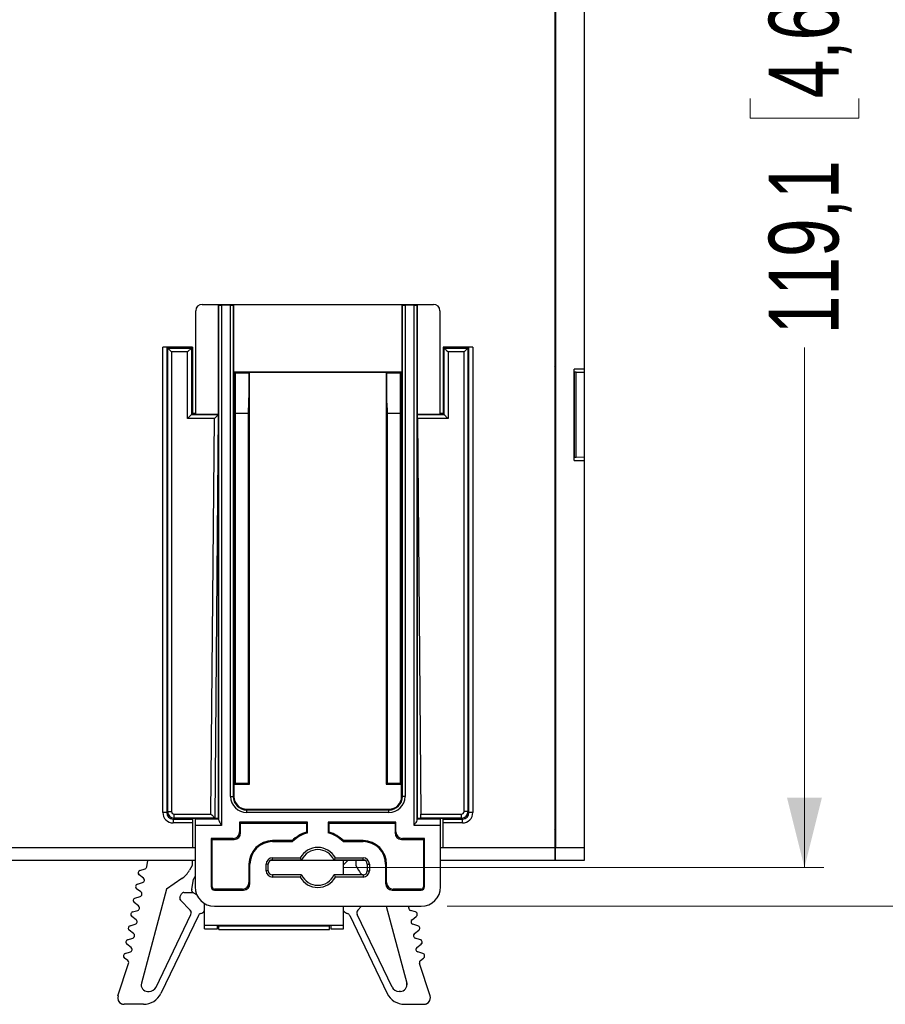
# Model space of a CAD drawing. Header units: millimetres. Extents: x 0 to 840, y 0 to 594.
# Tile 74 of 77: x 701 to 768, y 257 to 333. Entities that reach past the tile are written whole.
import ezdxf

# ---------------------------------------------------------------- set-up
doc = ezdxf.new("R2010")
doc.units = ezdxf.units.MM
doc.header["$LTSCALE"] = 2
doc.linetypes.add('SLD-Solid', pattern=[0])
doc.styles.add('SLDTEXTSTYLE2', font='ARIALN.TTF', dxfattribs={"width": 0.87})
doc.dimstyles.new('SLDDIMSTYLE0', dxfattribs={"dimtxt": 5.4, "dimasz": 5.4, "dimexe": 0, "dimexo": 0.0625, "dimgap": 1.35, "dimtad": 0, "dimdec": 1, "dimrnd": 1e-09, "dimzin": 12, "dimdsep": 46, "dimtxsty": 'SLDTEXTSTYLE2', "dimsah": 1, "dimcen": 0.09, "dimadec": 0, "dimazin": 3, "dimtfac": 1, "dimtdec": 3, "dimtofl": 0, "dimtmove": 0, "dimatfit": 3, "dimfxl": 1, "dimfrac": 2, "dimtolj": 1, "dimtzin": 12, "dimarcsym": 0})

# ---------------------------------------------------------------- blocks, each defined once
blk = doc.blocks.new('_D_12')
at = {"color": 1, "linetype": 'SLD-Solid', "lineweight": 18}
for p, q in [((734.301, 386.238), (763.457, 386.238)), ((761.957, 386.238), (761.957, 345.975)), ((757.757, 341.918), (757.757, 343.44)), ((757.757, 343.44), (766.157, 343.44)), ((766.157, 343.44), (766.157, 341.918)), ((757.757, 326.693), (757.757, 325.171)), ((766.157, 325.171), (766.157, 326.693)), ((757.757, 325.171), (766.157, 325.171)), ((761.957, 267.148), (761.957, 307.411)), ((726.301, 267.148), (763.457, 267.148))]:
    blk.add_line(p, q, dxfattribs=at)
for points in [[(761.957, 386.238), (760.607, 380.838), (763.307, 380.838)], [(761.957, 267.148), (763.307, 272.548), (760.607, 272.548)]]:
    blk.add_solid(points, dxfattribs=at)
at = {"color": 1, "linetype": 'SLD-Solid', "lineweight": 18, "char_height": 5.4, "attachment_point": 1, "rotation": 90, "style": 'SLDTEXTSTYLE2'}
for s, insert in [('4,689', (759.196, 326.693)), ('119,1', (759.196, 308.425))]:
    blk.add_mtext(s, dxfattribs=dict(at, insert=insert))
blk = doc.blocks.new('_D_13')
at = {"color": 1, "linetype": 'SLD-Solid', "lineweight": 18}
for p, q in [((734.301, 386.238), (779.614, 386.238)), ((778.114, 386.238), (778.114, 344.475)), ((773.914, 340.418), (773.914, 341.94)), ((773.914, 341.94), (782.314, 341.94)), ((782.314, 341.94), (782.314, 340.418)), ((773.914, 325.193), (773.914, 323.671)), ((782.314, 323.671), (782.314, 325.193)), ((773.914, 323.671), (782.314, 323.671)), ((778.114, 264.148), (778.114, 305.911)), ((734.301, 264.148), (779.614, 264.148))]:
    blk.add_line(p, q, dxfattribs=at)
for points in [[(778.114, 386.238), (776.764, 380.838), (779.464, 380.838)], [(778.114, 264.148), (779.464, 269.548), (776.764, 269.548)]]:
    blk.add_solid(points, dxfattribs=at)
at = {"color": 1, "linetype": 'SLD-Solid', "lineweight": 18, "char_height": 5.4, "attachment_point": 1, "rotation": 90, "style": 'SLDTEXTSTYLE2'}
for s, insert in [('4,807', (775.353, 325.193)), ('122,1', (775.353, 306.925))]:
    blk.add_mtext(s, dxfattribs=dict(at, insert=insert))

msp = doc.modelspace()

# ---------------------------------------------------------------- linework, layer by layer
at = {"color": 7, "linetype": 'SLD-Solid', "lineweight": 25}
for p, q in [((742.651, 381.693), (742.651, 268.693)), ((742.7, 381.693), (742.7, 268.693)), ((744.9, 344.654), (744.9, 305.732)), ((742.651, 330.193), (742.697, 330.193)), ((742.697, 330.343), (742.693, 330.343)), ((742.693, 330.343), (742.693, 330.193)), ((742.697, 320.043), (742.697, 330.343)), ((744.9, 329.782), (744.901, 329.781)), ((744.901, 329.781), (744.901, 320.605)), ((742.651, 320.193), (742.697, 320.193)), ((742.693, 320.193), (742.693, 320.043)), ((744.901, 320.605), (744.9, 320.604)), ((742.693, 320.043), (742.697, 320.043)), ((715.353, 310.746), (716.601, 310.746)), ((716.601, 310.746), (716.648, 310.683)), ((716.601, 310.746), (717.801, 310.746)), ((716.601, 310.746), (716.601, 270.948)), ((716.648, 270.805), (716.648, 310.683)), ((716.848, 310.676), (716.848, 270.409)), ((717.554, 310.676), (716.848, 310.676)), ((717.554, 272.648), (717.554, 310.676)), ((717.801, 310.746), (717.754, 310.683)), ((717.754, 310.683), (717.754, 272.648)), ((717.801, 305.498), (717.801, 310.746)), ((717.801, 310.746), (730.801, 310.746)), ((730.848, 310.683), (730.801, 310.746)), ((730.801, 310.746), (732.001, 310.746)), ((730.801, 310.746), (730.801, 305.498)), ((730.848, 272.648), (730.848, 310.683)), ((731.048, 310.676), (731.048, 272.648)), ((731.754, 310.676), (731.048, 310.676)), ((731.754, 270.409), (731.754, 310.676)), ((732.001, 310.746), (731.954, 310.683)), ((731.954, 310.683), (731.954, 270.805)), ((732.001, 310.746), (732.001, 270.948)), ((732.001, 310.746), (733.249, 310.746)), ((714.854, 302.241), (714.854, 310.246)), ((733.749, 310.246), (733.749, 302.241)), ((714.601, 307.443), (712.306, 307.443)), ((712.306, 271.398), (712.306, 307.443)), ((712.606, 307.438), (712.683, 307.361)), ((712.606, 307.438), (712.606, 271.398)), ((712.683, 271.475), (712.683, 307.361)), ((712.683, 307.361), (712.983, 307.061)), ((712.683, 307.361), (714.519, 307.361)), ((714.219, 307.061), (714.519, 307.361)), ((714.519, 307.361), (714.601, 307.443)), ((714.519, 307.361), (714.519, 302.211)), ((714.601, 307.443), (714.601, 302.293)), ((734.001, 307.443), (734.001, 302.293)), ((734.001, 307.443), (734.083, 307.361)), ((736.296, 307.443), (734.001, 307.443)), ((734.083, 307.361), (735.919, 307.361)), ((734.083, 302.211), (734.083, 307.361)), ((735.919, 307.361), (735.996, 307.438)), ((735.919, 307.361), (735.919, 271.475)), ((735.996, 271.398), (735.996, 307.438)), ((736.296, 307.443), (736.296, 271.398)), ((712.983, 307.061), (712.983, 271.475)), ((714.219, 307.061), (712.983, 307.061)), ((714.219, 301.911), (714.219, 307.061)), ((735.619, 307.061), (734.383, 307.061)), ((734.383, 307.061), (734.383, 301.911)), ((735.619, 271.475), (735.619, 307.061)), ((742.695, 305.693), (742.69, 305.693)), ((742.69, 305.693), (742.69, 305.493)), ((742.695, 305.493), (742.695, 305.693)), ((744.9, 305.732), (744.15, 305.718)), ((744.15, 298.668), (744.15, 305.718)), ((744.9, 305.732), (744.9, 305.483)), ((717.814, 305.485), (717.801, 305.498)), ((717.801, 305.498), (730.801, 305.498)), ((717.814, 305.485), (717.814, 273.596)), ((719.014, 305.485), (717.814, 305.485)), ((717.86, 305.439), (717.814, 305.485)), ((717.86, 305.439), (718.969, 305.439)), ((717.898, 305.439), (717.898, 273.679)), ((718.969, 305.439), (719.014, 305.485)), ((718.969, 305.439), (718.969, 303.498)), ((729.588, 305.485), (719.014, 305.485)), ((719.014, 273.596), (719.014, 305.485)), ((730.788, 305.485), (729.588, 305.485)), ((729.588, 305.485), (729.588, 273.596)), ((729.633, 305.439), (729.588, 305.485)), ((729.633, 305.439), (730.743, 305.439)), ((729.633, 303.498), (729.633, 305.439)), ((730.704, 273.679), (730.704, 305.439)), ((730.743, 305.439), (730.788, 305.485)), ((730.788, 305.485), (730.801, 305.498)), ((730.788, 273.596), (730.788, 305.485)), ((744.151, 305.486), (744.15, 305.486)), ((744.151, 305.486), (744.151, 298.9)), ((744.301, 305.486), (744.151, 305.486)), ((744.301, 298.9), (744.301, 305.486)), ((744.301, 305.486), (744.901, 305.483)), ((744.901, 305.483), (744.901, 298.903)), ((718.948, 303.487), (718.93, 302.746)), ((718.969, 303.498), (718.948, 303.487)), ((729.654, 303.487), (729.633, 303.498)), ((729.672, 302.746), (729.654, 303.487)), ((718.93, 273.679), (718.93, 302.746)), ((729.672, 302.746), (729.672, 273.679)), ((716.298, 301.911), (714.219, 301.911)), ((714.519, 302.211), (714.601, 302.293)), ((714.519, 302.211), (716.6, 302.211)), ((714.601, 302.241), (714.601, 302.293)), ((714.854, 302.293), (714.601, 302.293)), ((714.601, 302.241), (716.601, 302.241)), ((716.03, 271.275), (716.298, 301.911)), ((716.6, 302.211), (716.328, 270.975)), ((716.6, 302.211), (716.601, 302.241)), ((718.93, 302.293), (717.898, 302.293)), ((730.704, 302.293), (729.672, 302.293)), ((732.002, 302.241), (734.001, 302.241)), ((732.002, 302.211), (732.002, 302.241)), ((732.002, 302.211), (734.083, 302.211)), ((734.383, 301.911), (732.004, 301.911)), ((732.004, 301.911), (732.272, 271.275)), ((734.001, 302.293), (733.749, 302.293)), ((734.001, 302.241), (734.001, 302.293)), ((734.083, 302.211), (734.001, 302.293)), ((742.69, 298.893), (742.69, 298.693)), ((742.695, 298.693), (742.695, 298.893)), ((744.15, 298.9), (744.151, 298.9)), ((744.301, 298.9), (744.151, 298.9)), ((744.901, 298.903), (744.301, 298.9)), ((744.9, 298.903), (744.9, 298.654)), ((742.69, 298.693), (742.695, 298.693)), ((744.15, 298.668), (744.9, 298.654)), ((744.9, 298.654), (744.9, 268.693)), ((742.672, 295.269), (742.667, 295.269)), ((742.667, 295.269), (742.667, 287.193)), ((742.672, 287.193), (742.672, 295.269)), ((742.661, 294.843), (742.656, 294.842)), ((742.656, 294.842), (742.656, 291.644)), ((742.661, 291.643), (742.661, 294.843)), ((742.656, 291.644), (742.661, 291.643)), ((742.661, 289.493), (742.656, 289.492)), ((742.656, 289.492), (742.656, 287.193)), ((742.661, 287.193), (742.661, 289.493)), ((742.651, 287.193), (742.697, 287.193)), ((742.697, 287.343), (742.693, 287.343)), ((742.693, 287.343), (742.693, 287.193)), ((742.697, 277.043), (742.697, 287.343)), ((744.901, 286.781), (744.9, 286.782)), ((744.901, 286.781), (744.901, 277.605)), ((744.901, 277.605), (744.9, 277.604)), ((742.651, 277.193), (742.697, 277.193)), ((742.656, 277.193), (742.656, 272.819)), ((742.661, 272.818), (742.661, 277.193)), ((742.667, 277.193), (742.667, 272.817)), ((742.672, 272.817), (742.672, 277.193)), ((742.693, 277.193), (742.693, 277.043)), ((742.693, 277.043), (742.697, 277.043)), ((717.898, 273.679), (717.814, 273.596)), ((717.898, 273.679), (718.93, 273.679)), ((718.93, 273.679), (719.014, 273.596)), ((729.672, 273.679), (729.588, 273.596)), ((729.672, 273.679), (730.704, 273.679)), ((730.704, 273.679), (730.788, 273.596)), ((717.814, 273.596), (717.814, 272.648)), ((717.814, 273.596), (719.014, 273.596)), ((729.588, 273.596), (730.788, 273.596)), ((730.788, 272.648), (730.788, 273.596)), ((717.554, 272.648), (717.754, 272.648)), ((717.814, 272.648), (717.754, 272.648)), ((730.788, 272.648), (730.848, 272.648)), ((731.048, 272.648), (730.848, 272.648)), ((742.656, 272.819), (742.661, 272.818)), ((742.667, 272.817), (742.672, 272.817)), ((742.696, 272.593), (742.687, 272.593)), ((742.687, 272.593), (742.687, 271.843)), ((742.696, 270.593), (742.696, 272.593)), ((712.606, 271.398), (712.306, 271.398)), ((712.606, 271.398), (712.683, 271.475)), ((712.683, 271.475), (712.983, 271.475)), ((718.801, 271.661), (718.801, 271.601)), ((718.801, 271.661), (729.801, 271.661)), ((718.801, 271.401), (718.801, 271.601)), ((718.801, 271.601), (729.801, 271.601)), ((729.801, 271.401), (718.801, 271.401)), ((729.801, 271.661), (729.801, 271.601)), ((729.801, 271.401), (729.801, 271.601)), ((735.919, 271.475), (735.619, 271.475)), ((735.919, 271.475), (735.996, 271.398)), ((736.296, 271.398), (735.996, 271.398)), ((742.696, 271.843), (742.651, 271.843)), ((744.901, 271.833), (744.9, 271.833)), ((744.901, 271.833), (744.901, 270.934)), ((713.183, 270.975), (713.106, 270.898)), ((713.106, 270.898), (714.601, 270.898)), ((713.106, 270.898), (713.106, 270.598)), ((713.183, 270.975), (713.183, 271.275)), ((713.183, 271.275), (716.03, 271.275)), ((716.328, 270.975), (713.183, 270.975)), ((716.328, 270.945), (714.601, 270.945)), ((714.601, 270.945), (714.601, 270.898)), ((714.601, 270.898), (714.601, 270.598)), ((714.814, 270.908), (714.851, 270.945)), ((714.814, 270.908), (716.641, 270.908)), ((716.328, 270.975), (716.328, 270.945)), ((716.601, 270.948), (716.328, 270.948)), ((716.641, 270.908), (716.601, 270.948)), ((723.501, 270.648), (718.251, 270.648)), ((718.251, 270.648), (718.251, 269.898)), ((718.327, 270.572), (718.251, 270.648)), ((723.425, 270.572), (723.501, 270.648)), ((723.501, 269.831), (723.501, 270.648)), ((730.351, 270.648), (725.101, 270.648)), ((725.101, 270.648), (725.101, 269.831)), ((725.177, 270.572), (725.101, 270.648)), ((730.275, 270.572), (730.351, 270.648)), ((730.351, 269.898), (730.351, 270.648)), ((731.962, 270.908), (732.001, 270.948)), ((731.962, 270.908), (733.788, 270.908)), ((732.275, 270.948), (732.001, 270.948)), ((732.272, 271.275), (735.419, 271.275)), ((735.419, 270.975), (732.274, 270.975)), ((732.275, 270.945), (732.274, 270.975)), ((734.001, 270.945), (732.275, 270.945)), ((733.788, 270.908), (733.751, 270.945)), ((734.001, 270.898), (734.001, 270.945)), ((734.001, 270.898), (735.496, 270.898)), ((734.001, 270.598), (734.001, 270.898)), ((735.419, 270.975), (735.419, 271.275)), ((735.496, 270.898), (735.419, 270.975)), ((735.496, 270.598), (735.496, 270.898)), ((742.696, 270.642), (742.651, 270.642)), ((742.687, 270.642), (742.687, 270.593)), ((744.9, 270.933), (744.901, 270.934)), ((714.601, 270.598), (713.106, 270.598)), ((714.601, 270.598), (714.601, 268.693)), ((714.801, 270.409), (714.801, 265.648)), ((716.848, 270.409), (714.801, 270.409)), ((718.251, 269.898), (718.327, 269.822)), ((718.327, 270.572), (723.425, 270.572)), ((718.327, 269.822), (718.327, 270.572)), ((723.425, 270.572), (723.425, 269.887)), ((725.177, 269.887), (725.177, 270.572)), ((725.177, 270.572), (730.275, 270.572)), ((730.275, 270.572), (730.275, 269.822)), ((730.275, 269.822), (730.351, 269.898)), ((733.801, 270.409), (731.754, 270.409)), ((733.801, 265.648), (733.801, 270.409)), ((735.496, 270.598), (734.001, 270.598)), ((734.001, 268.693), (734.001, 270.598)), ((742.672, 270.172), (742.672, 268.743)), ((742.687, 270.593), (742.696, 270.593)), ((716.051, 269.398), (716.051, 265.648)), ((717.751, 269.398), (716.051, 269.398)), ((716.127, 269.322), (716.051, 269.398)), ((716.127, 269.322), (717.827, 269.322)), ((716.127, 265.648), (716.127, 269.322)), ((717.827, 269.322), (717.751, 269.398)), ((720.801, 269.224), (720.801, 269.148)), ((722.311, 269.224), (720.801, 269.224)), ((720.801, 269.148), (722.342, 269.148)), ((722.311, 269.224), (722.342, 269.148)), ((726.291, 269.224), (726.261, 269.148)), ((726.261, 269.148), (727.801, 269.148)), ((727.801, 269.224), (726.291, 269.224)), ((727.801, 269.224), (727.801, 269.148)), ((730.851, 269.398), (730.775, 269.322)), ((730.775, 269.322), (732.475, 269.322)), ((732.551, 269.398), (730.851, 269.398)), ((732.475, 269.322), (732.551, 269.398)), ((732.475, 269.322), (732.475, 265.648)), ((732.551, 265.648), (732.551, 269.398)), ((670.351, 268.693), (714.601, 268.693)), ((714.601, 268.693), (714.801, 268.693)), ((733.801, 268.693), (734.001, 268.693)), ((734.001, 268.693), (742.651, 268.693)), ((742.651, 268.743), (742.672, 268.743)), ((742.651, 268.693), (742.651, 267.693)), ((742.672, 268.743), (742.678, 268.7)), ((742.678, 268.7), (742.678, 267.693)), ((742.68, 267.693), (742.683, 268.693)), ((742.683, 268.693), (742.7, 268.693)), ((742.7, 268.693), (744.9, 268.693)), ((744.9, 268.693), (744.9, 267.693)), ((714.801, 267.693), (670.151, 267.693)), ((711.067, 267.204), (711.154, 267.693)), ((714.585, 267.693), (714.585, 267.306)), ((727.947, 267.693), (720.656, 267.693)), ((720.801, 267.898), (722.945, 267.898)), ((720.801, 267.727), (720.801, 267.898)), ((720.801, 267.727), (723.05, 267.727)), ((725.553, 267.727), (727.801, 267.727)), ((725.658, 267.898), (727.801, 267.898)), ((726.294, 266.569), (726.294, 267.693)), ((726.294, 267.355), (726.632, 267.693)), ((727.242, 267.693), (727.242, 267.306)), ((727.801, 267.727), (727.801, 267.898)), ((742.651, 267.693), (733.801, 267.693)), ((742.678, 267.693), (742.651, 267.693)), ((742.678, 267.693), (742.68, 267.693)), ((744.9, 267.693), (742.68, 267.693)), ((710.532, 266.923), (710.932, 267.049)), ((714.585, 267.306), (714.369, 266.932)), ((718.975, 267.398), (719.051, 267.398)), ((718.975, 267.398), (718.975, 265.974)), ((719.051, 265.898), (719.051, 267.398)), ((720.301, 266.898), (720.301, 267.398)), ((720.472, 267.398), (720.301, 267.398)), ((720.472, 266.898), (720.301, 266.898)), ((720.472, 266.898), (720.472, 267.398)), ((727.242, 267.306), (727.458, 266.932)), ((727.242, 267.306), (727.458, 266.932)), ((727.458, 266.932), (727.458, 266.932)), ((728.13, 267.398), (728.301, 267.398)), ((728.13, 267.398), (728.13, 266.898)), ((728.13, 266.898), (728.301, 266.898)), ((728.301, 267.398), (728.301, 266.898)), ((729.551, 267.398), (729.551, 265.898)), ((729.627, 267.398), (729.551, 267.398)), ((729.627, 265.974), (729.627, 267.398)), ((710.803, 266.322), (710.471, 266.577)), ((713.786, 266.295), (712.602, 265.466)), ((714.54, 265.438), (714.68, 266.237)), ((720.801, 266.569), (720.801, 266.398)), ((723.05, 266.569), (720.801, 266.569)), ((722.945, 266.398), (720.801, 266.398)), ((727.801, 266.569), (725.553, 266.569)), ((727.801, 266.398), (725.658, 266.398)), ((727.801, 266.569), (727.801, 266.398)), ((710.614, 265.249), (710.282, 265.504)), ((710.343, 265.85), (710.742, 265.976)), ((712.602, 265.466), (710.65, 258.18)), ((716.127, 265.648), (716.051, 265.648)), ((716.301, 265.474), (716.301, 265.398)), ((718.475, 265.474), (716.301, 265.474)), ((716.301, 265.398), (718.551, 265.398)), ((718.551, 265.398), (718.475, 265.474)), ((718.975, 265.974), (719.051, 265.898)), ((729.551, 265.898), (729.627, 265.974)), ((730.127, 265.474), (730.051, 265.398)), ((730.051, 265.398), (732.301, 265.398)), ((732.301, 265.474), (730.127, 265.474)), ((732.301, 265.474), (732.301, 265.398)), ((732.475, 265.648), (732.551, 265.648)), ((710.154, 264.777), (710.553, 264.903)), ((713.635, 264.85), (713.753, 265.097)), ((714.429, 263.848), (713.672, 264.624)), ((713.935, 265.21), (714.567, 265.202)), ((714.693, 265.173), (714.919, 265.064)), ((714.91, 265.087), (714.872, 265.087)), ((709.965, 263.703), (710.364, 263.829)), ((710.425, 264.176), (710.093, 264.43)), ((715.533, 262.691), (715.533, 264.359)), ((716.301, 264.148), (732.301, 264.148)), ((726.294, 262.691), (726.294, 264.148)), ((727.398, 263.848), (727.69, 264.148)), ((727.398, 263.848), (727.69, 264.148)), ((727.398, 263.848), (727.398, 263.848)), ((729.579, 264.148), (731.178, 258.18)), ((731.863, 263.703), (731.464, 263.829)), ((710.236, 263.102), (709.904, 263.357)), ((710.236, 263.102), (709.904, 263.357)), ((709.904, 263.357), (709.904, 263.357)), ((711.784, 257.891), (714.485, 263.509)), ((715.057, 263.432), (712.158, 257.402)), ((715.23, 263.585), (715.23, 263.585)), ((726.771, 263.432), (729.67, 257.402)), ((730.044, 257.891), (727.342, 263.509)), ((731.592, 263.102), (731.924, 263.357)), ((731.592, 263.102), (731.924, 263.357)), ((731.924, 263.357), (731.924, 263.357)), ((710.047, 262.029), (709.714, 262.284)), ((709.775, 262.63), (710.175, 262.756)), ((715.533, 262.691), (726.294, 262.691)), ((715.533, 262.691), (716.532, 262.691)), ((715.533, 262.392), (715.533, 262.691)), ((715.533, 262.392), (716.532, 262.392)), ((716.532, 262.691), (725.296, 262.691)), ((716.532, 262.392), (716.532, 262.691)), ((716.631, 262.691), (716.631, 262.641)), ((716.631, 262.641), (725.196, 262.641)), ((716.631, 262.342), (716.631, 262.641)), ((716.631, 262.342), (725.196, 262.342)), ((716.631, 262.342), (716.917, 262.342)), ((716.917, 262.342), (720.372, 262.342)), ((720.372, 262.342), (721.306, 262.342)), ((721.306, 262.342), (724.91, 262.342)), ((724.91, 262.342), (725.196, 262.342)), ((725.196, 262.641), (725.196, 262.691)), ((725.196, 262.342), (725.196, 262.641)), ((725.296, 262.691), (726.294, 262.691)), ((725.296, 262.691), (725.296, 262.392)), ((725.296, 262.392), (726.294, 262.392)), ((726.294, 262.392), (726.294, 262.691)), ((732.052, 262.63), (731.653, 262.756)), ((731.781, 262.029), (732.113, 262.284)), ((709.586, 261.557), (709.985, 261.683)), ((732.241, 261.557), (731.842, 261.683)), ((709.857, 260.956), (709.525, 261.211)), ((731.97, 260.956), (732.302, 261.211)), ((709.258, 260.295), (709.258, 260.295)), ((709.59, 259.943), (709.336, 260.138)), ((709.397, 260.484), (709.796, 260.61)), ((732.431, 260.484), (732.031, 260.61)), ((732.238, 259.943), (732.492, 260.138)), ((708.839, 257.207), (709.658, 259.724)), ((732.988, 257.207), (732.17, 259.724)), ((711.132, 257.552), (711.244, 257.552)), ((730.696, 257.552), (730.584, 257.552)), ((710.808, 256.554), (709.314, 256.554)), ((709.314, 256.554), (709.314, 256.554)), ((710.808, 256.554), (709.314, 256.554)), ((731.019, 256.554), (732.514, 256.554)), ((731.019, 256.554), (732.514, 256.554)), ((732.514, 256.554), (732.514, 256.554))]:
    msp.add_line(p, q, dxfattribs=at)
at = {"color": 8, "linetype": 'SLD-Solid', "lineweight": 25}
for p, q in [((742.651, 306.08), (742.686, 306.08)), ((742.687, 305.55), (742.651, 305.55)), ((742.687, 305.55), (742.687, 305.493)), ((742.651, 270.192), (742.672, 270.172))]:
    msp.add_line(p, q, dxfattribs=at)
at = {"color": 7, "linetype": 'SLD-Solid', "lineweight": 25, "flags": 128}
for points in [[(734.083, 307.361), (734.09, 307.354), (734.108, 307.337), (734.136, 307.309), (734.173, 307.271), (734.218, 307.226), (734.27, 307.174), (734.325, 307.119), (734.383, 307.061)], [(735.919, 307.361), (735.912, 307.354), (735.895, 307.337), (735.867, 307.309), (735.829, 307.271), (735.784, 307.226), (735.733, 307.174), (735.677, 307.119), (735.619, 307.061)], [(714.219, 301.911), (714.277, 301.969), (714.333, 302.024), (714.384, 302.076), (714.429, 302.121), (714.467, 302.159), (714.495, 302.187), (714.512, 302.204), (714.519, 302.211)], [(716.298, 301.911), (716.356, 301.969), (716.412, 302.024), (716.464, 302.076), (716.51, 302.121), (716.548, 302.159), (716.576, 302.187), (716.594, 302.204), (716.6, 302.211)], [(732.004, 301.911), (732.004, 301.969), (732.003, 302.024), (732.003, 302.076), (732.003, 302.121), (732.002, 302.159), (732.002, 302.187), (732.002, 302.204), (732.002, 302.211)], [(734.083, 302.211), (734.09, 302.204), (734.108, 302.187), (734.136, 302.159), (734.173, 302.121), (734.218, 302.076), (734.27, 302.024), (734.325, 301.969), (734.383, 301.911)], [(716.03, 271.275), (716.088, 271.217), (716.143, 271.161), (716.194, 271.11), (716.239, 271.065), (716.276, 271.027), (716.304, 270.999), (716.321, 270.982), (716.328, 270.975)], [(732.274, 270.975), (732.274, 270.982), (732.274, 270.999), (732.274, 271.027), (732.274, 271.065), (732.273, 271.11), (732.273, 271.161), (732.272, 271.217), (732.272, 271.275)], [(710.65, 258.18), (710.633, 258.067), (710.633, 258.051)], [(731.178, 258.18), (731.195, 258.067), (731.195, 258.051)]]:
    msp.add_lwpolyline(points, dxfattribs=at)
at = {"color": 8, "linetype": 'SLD-Solid', "lineweight": 25}
msp.add_arc((742.436, 306.08), 0.25, 329.59687, 0.00169, dxfattribs=at)
at = {"color": 7, "linetype": 'SLD-Solid', "lineweight": 25}
for centre, radius, start, end in [((718.801, 272.648), 1.247, 180, 270), ((718.801, 272.648), 1.047, 180, 270), ((718.801, 272.648), 0.987, 180, 270), ((729.801, 272.648), 1.247, 270, 0), ((729.801, 272.648), 1.047, 270, 0), ((729.801, 272.648), 0.987, 270, 0), ((724.301, 267.148), 2.876, 107.7326, 133.79422), ((724.301, 267.148), 2.876, 46.20578, 72.2674), ((742.422, 270.172), 0.25, 336.61671, 359.99961), ((720.801, 267.398), 1.826, 90, 180), ((720.801, 267.398), 1.75, 90, 180), ((724.301, 267.148), 2.8, 106.60155, 134.41531), ((724.301, 267.148), 2.8, 45.58469, 73.39845), ((727.801, 267.398), 1.826, 0, 90), ((727.801, 267.398), 1.75, 0, 90), ((724.301, 267.148), 1.55, 28.93853, 151.06147), ((724.301, 267.148), 1.379, 24.82338, 155.17662), ((720.801, 267.398), 0.5, 90, 180), ((720.801, 267.398), 0.329, 90, 180), ((727.801, 267.398), 0.5, 0, 90), ((727.801, 267.398), 0.329, 0, 90), ((710.592, 266.734), 0.198, 107.49999, 232.49999), ((710.872, 267.238), 0.198, 287.49999, 349.99999), ((712.64, 267.93), 1.996, 304.99999, 329.99999), ((712.64, 267.93), 1.996, 304.99999, 329.99999), ((720.801, 266.898), 0.5, 180, 270), ((720.801, 266.898), 0.329, 180, 270), ((729.187, 267.93), 1.996, 209.99999, 222.98337), ((729.187, 267.93), 1.996, 209.99999, 222.98336), ((727.801, 266.898), 0.5, 270, 0), ((727.801, 266.898), 0.329, 270, 0), ((710.592, 266.734), 0.198, 179.99992, 232.49999), ((710.683, 266.165), 0.198, 287.49999, 52.49999), ((710.683, 266.165), 0.198, 359.99992, 52.49999), ((714.975, 266.185), 0.299, 125.58285, 169.99999), ((724.301, 267.148), 1.55, 208.93853, 331.06147), ((724.301, 267.148), 1.379, 204.82338, 335.17662), ((710.403, 265.661), 0.198, 107.49999, 232.49999), ((710.403, 265.661), 0.198, 179.99992, 232.49999), ((714.835, 265.386), 0.299, 169.99999, 218.44877), ((714.835, 265.386), 0.299, 179.99992, 218.44877), ((716.301, 265.648), 1.5, 180, 270), ((716.301, 265.648), 0.25, 180, 270), ((716.301, 265.648), 0.174, 180, 270), ((732.301, 265.648), 1.5, 270, 0), ((732.301, 265.648), 0.25, 270, 0), ((732.301, 265.648), 0.174, 270, 0), ((710.213, 264.588), 0.198, 107.49999, 232.49999), ((710.213, 264.588), 0.198, 179.99992, 232.49999), ((710.494, 265.092), 0.198, 287.49999, 52.49999), ((710.494, 265.092), 0.198, 359.99992, 52.49999), ((713.815, 264.764), 0.2, 154.31968, 224.31968), ((713.815, 264.764), 0.2, 179.99992, 224.31968), ((713.933, 265.01), 0.2, 89.31968, 154.31968), ((714.563, 264.903), 0.299, 64.31968, 89.31967), ((710.304, 264.018), 0.198, 287.49999, 52.49999), ((710.304, 264.018), 0.198, 359.99992, 52.49999), ((714.215, 263.639), 0.299, 334.31968, 44.31968), ((714.215, 263.639), 0.299, 359.99992, 44.31968), ((715.006, 264.247), 0.699, 288.74668, 319.01228), ((715.006, 264.247), 0.699, 288.74668, 319.01228), ((726.822, 264.247), 0.699, 220.9877, 251.2533), ((726.822, 264.247), 0.699, 220.9877, 251.2533), ((727.612, 263.639), 0.299, 135.6803, 205.6803), ((727.612, 263.639), 0.299, 135.6803, 180.00267), ((731.523, 264.018), 0.198, 139.14567, 252.49999), ((731.523, 264.018), 0.198, 139.14551, 180.00267), ((710.024, 263.514), 0.198, 107.49999, 232.49999), ((710.024, 263.514), 0.198, 179.99992, 232.49999), ((710.115, 262.945), 0.198, 287.49999, 52.49999), ((710.115, 262.945), 0.198, 359.99992, 52.49999), ((715.327, 263.302), 0.299, 108.74669, 154.31968), ((715.327, 263.302), 0.299, 108.74669, 154.31968), ((726.501, 263.302), 0.299, 25.6803, 71.25329), ((726.501, 263.302), 0.299, 25.6803, 71.25329), ((731.712, 262.945), 0.198, 127.49999, 252.49999), ((731.712, 262.945), 0.198, 127.49999, 180.00267), ((731.803, 263.514), 0.198, 307.49999, 72.49999), ((731.803, 263.514), 0.198, 307.49999, 0.00267), ((709.835, 262.441), 0.198, 107.49999, 232.49999), ((709.835, 262.441), 0.198, 179.99992, 232.49999), ((731.993, 262.441), 0.198, 307.49999, 72.49999), ((731.993, 262.441), 0.198, 307.49999, 0.00267), ((709.646, 261.368), 0.198, 107.49999, 232.49999), ((709.926, 261.872), 0.198, 287.49999, 52.49999), ((709.926, 261.872), 0.198, 359.99992, 52.49999), ((731.902, 261.872), 0.198, 127.49999, 252.49999), ((731.902, 261.872), 0.198, 127.49999, 180.00267), ((732.182, 261.368), 0.198, 307.49999, 72.49999), ((709.646, 261.368), 0.198, 179.99992, 232.49999), ((709.737, 260.799), 0.198, 287.49999, 52.49999), ((709.737, 260.799), 0.198, 359.99992, 52.49999), ((732.091, 260.799), 0.198, 127.49999, 252.49999), ((732.091, 260.799), 0.198, 127.49999, 180.00267), ((732.182, 261.368), 0.198, 307.49999, 0.00267), ((709.456, 260.295), 0.198, 107.49999, 232.49999), ((709.456, 260.295), 0.198, 179.99992, 232.49999), ((732.371, 260.295), 0.198, 307.49999, 72.49999), ((732.371, 260.295), 0.198, 307.49999, 0.00267), ((709.469, 259.785), 0.198, 341.97868, 52.49999), ((709.469, 259.785), 0.198, 359.99992, 52.49999), ((732.358, 259.785), 0.198, 127.49999, 198.0213), ((732.358, 259.785), 0.198, 127.49999, 180.00267), ((711.132, 258.051), 0.499, 164.99999, 269.99999), ((711.244, 258.151), 0.599, 269.99999, 334.31968), ((730.584, 258.151), 0.599, 205.6803, 269.99999), ((730.696, 258.051), 0.499, 269.99999, 14.99999), ((709.314, 257.053), 0.499, 161.98296, 269.99432), ((709.314, 257.053), 0.499, 179.99992, 269.98297), ((710.808, 258.051), 1.497, 269.99999, 334.31968), ((710.808, 258.051), 1.497, 269.99999, 334.31968), ((731.019, 258.051), 1.497, 205.6803, 269.99999), ((731.019, 258.051), 1.497, 205.6803, 269.99999), ((732.514, 257.053), 0.499, 270.01701, 18.01702), ((732.514, 257.053), 0.499, 270.00566, 0.00267)]:
    msp.add_arc(centre, radius, start, end, dxfattribs=at)
for centre, major_axis, ratio, start_param, end_param in [((715.354, 310.245), (-0.354, 0.354), 0.999315, 5.49813, 7.068241), ((716.848, 310.683), (0.2, 0), 0.034921, 3.167773, 4.712389), ((717.554, 310.683), (0.2, 0), 0.034921, 4.712389, 6.257005), ((731.048, 310.683), (0.2, 0), 0.034921, 3.167773, 4.712389), ((731.754, 310.683), (0.2, 0), 0.034921, 4.712389, 6.257005), ((733.249, 310.245), (0.354, 0.354), 0.999315, 5.49813, 7.068241), ((712.306, 307.438), (0.3, 0), 0.017455, 0.017453, 1.570796), ((736.296, 307.438), (0.3, 0), 0.017455, 1.570796, 3.124139), ((742.685, 305.529), (0, 0.551), 0.003704, 4.749502, 6.283186), ((716.3, 302.211), (0.3, 0), 0.017454, 6.26558, 6.283033), ((713.106, 271.398), (0.566, 0.566), 0.999695, 2.356347, 3.926839), ((713.106, 271.398), (0.354, 0.354), 0.99933, 2.356347, 3.926839), ((713.183, 271.475), (0.354, -0.354), 0.999939, 3.927143, 5.497635), ((713.183, 271.475), (0.141, 0.141), 0.999695, 2.356347, 3.926839), ((735.419, 271.475), (0.141, -0.141), 0.999695, 5.497939, 7.068431), ((735.419, 271.475), (0.354, 0.354), 0.999939, 3.927143, 5.497635), ((735.496, 271.398), (0.354, -0.354), 0.99933, 5.497939, 7.068431), ((735.496, 271.398), (0.566, -0.566), 0.999695, 5.497939, 7.068431), ((714.814, 270.409), (0, 0.5), 0.026186, 0.02618, 1.570796), ((716.028, 270.975), (0.3, 0), 0.017454, 6.283033, 6.300486), ((716.64, 270.409), (0, 0.5), 0.026186, 5.62653, 6.257005), ((731.962, 270.409), (0, 0.5), 0.026186, 0.02618, 0.656655), ((733.788, 270.409), (0, 0.5), 0.026186, 4.712389, 6.257005), ((717.751, 269.898), (-0.354, 0.354), 0.999315, 2.356537, 3.926648), ((730.851, 269.898), (0.354, 0.354), 0.999315, 2.356537, 3.926648), ((717.827, 269.822), (-0.354, 0.354), 0.999315, 2.356537, 3.926648), ((730.775, 269.822), (0.354, 0.354), 0.999315, 2.356537, 3.926648), ((741.678, 268.7), (1, 0), 0.017455, 0.002618, 0.232656), ((718.475, 265.974), (-0.354, 0.354), 0.999315, 2.356537, 3.926648), ((718.551, 265.898), (-0.354, 0.354), 0.999315, 2.356537, 3.926648), ((730.051, 265.898), (0.354, 0.354), 0.999315, 2.356537, 3.926648), ((730.127, 265.974), (0.354, 0.354), 0.999315, 2.356537, 3.926648)]:
    msp.add_ellipse(centre, major_axis=major_axis, ratio=ratio, start_param=start_param, end_param=end_param, dxfattribs=at)
for points, knots in [([(716.648, 270.805), (716.65, 270.752), (716.682, 270.687), (716.758, 270.55), (716.803, 270.48), (716.848, 270.409)], [0, 0, 0, 0, 0.5, 0.5, 1, 1, 1, 1]), ([(731.954, 270.805), (731.952, 270.752), (731.92, 270.687), (731.844, 270.55), (731.799, 270.48), (731.754, 270.409)], [0, 0, 0, 0, 0.5, 0.5, 1, 1, 1, 1]), ([(723.05, 267.727), (723.03, 267.758), (723.01, 267.789), (722.992, 267.82), (722.976, 267.846), (722.96, 267.872), (722.945, 267.898)], [0, 0, 0, 0, 0.002664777, 0.002664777, 0.002664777, 0.004904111, 0.004904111, 0.004904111, 0.004904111]), ([(725.553, 267.727), (725.572, 267.758), (725.592, 267.789), (725.611, 267.82), (725.627, 267.846), (725.642, 267.872), (725.658, 267.898)], [0, 0, 0, 0, 0.002664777, 0.002664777, 0.002664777, 0.004904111, 0.004904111, 0.004904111, 0.004904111]), ([(723.05, 266.569), (723.03, 266.538), (723.01, 266.507), (722.992, 266.476), (722.976, 266.45), (722.96, 266.424), (722.945, 266.398)], [0, 0, 0, 0, 0.002664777, 0.002664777, 0.002664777, 0.004904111, 0.004904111, 0.004904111, 0.004904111]), ([(725.553, 266.569), (725.572, 266.538), (725.592, 266.507), (725.611, 266.476), (725.627, 266.45), (725.642, 266.424), (725.658, 266.398)], [0, 0, 0, 0, 0.002664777, 0.002664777, 0.002664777, 0.004904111, 0.004904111, 0.004904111, 0.004904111])]:
    msp.add_open_spline(points, degree=3, knots=knots, dxfattribs=at)
for points in [[(723.425, 269.887), (723.451, 269.869), (723.476, 269.85), (723.501, 269.831)], [(725.177, 269.887), (725.152, 269.869), (725.126, 269.85), (725.101, 269.831)]]:
    msp.add_open_spline(points, degree=3, dxfattribs=at)

# ---------------------------------------------------------------- dimensions: what is measured, and where the dimension line sits
at = {"color": 1, "linetype": 'SLD-Solid', "lineweight": 18}
for base, p2, picture, middle in [((761.957, 267.148), (724.301, 267.148), '_D_12', (761.957, 326.693)), ((778.114, 264.148), (732.301, 264.148), '_D_13', (778.114, 325.193))]:
    dim = msp.add_linear_dim(base=base, p1=(732.301, 386.238), p2=p2, angle=90, dimstyle='SLDDIMSTYLE0', dxfattribs=at)
    dim.commit()
    dim.dimension.update_dxf_attribs({"geometry": picture, "text_midpoint": middle, "dimtype": 160})

doc.saveas('drawing.dxf')
